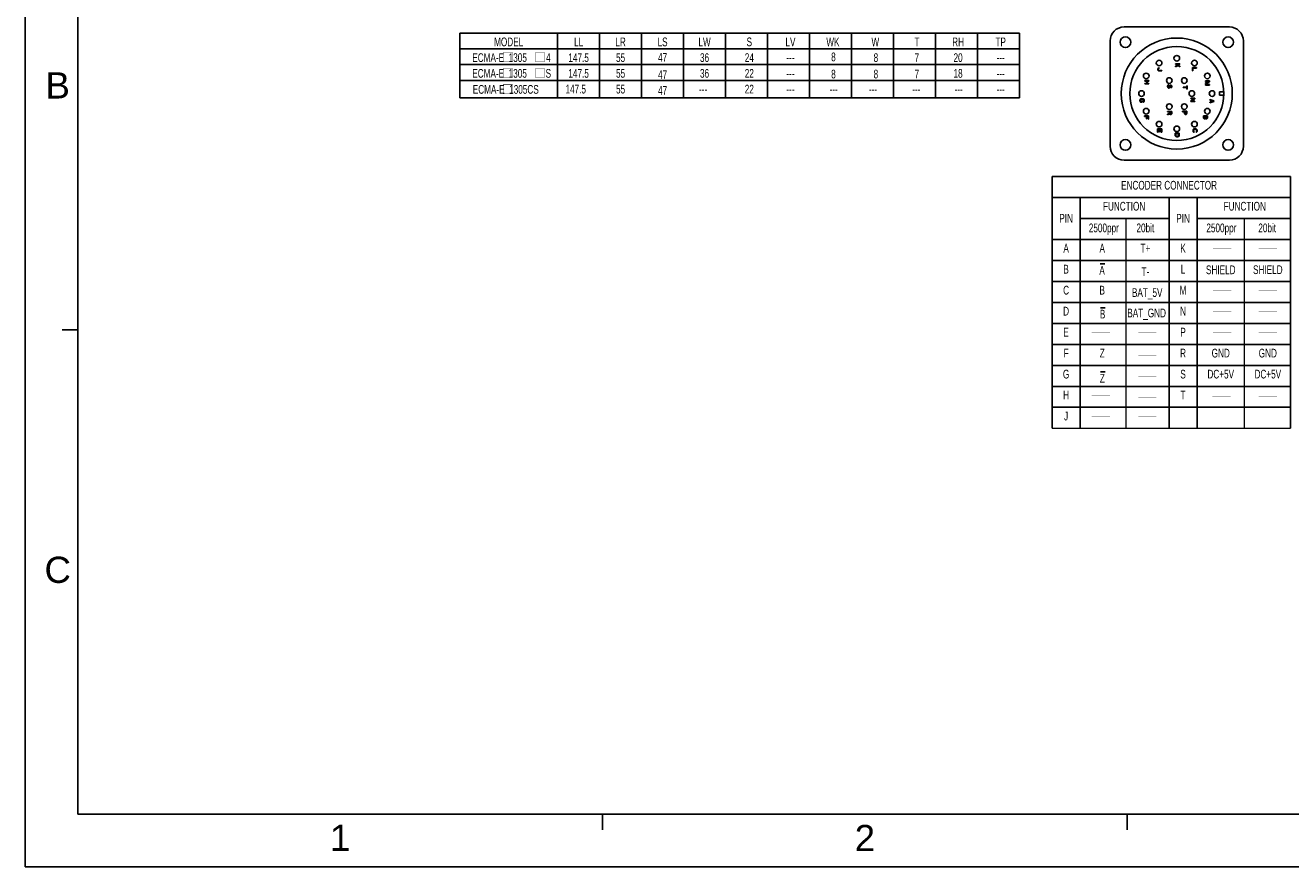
# Model space of a CAD drawing. Header units: millimetres. Extents: x -95 to 535, y -111 to 334.
# Tile 1 of 17: x -95 to 267, y -111 to 129. Entities that reach past the tile are written whole.
import ezdxf
from ezdxf.enums import TextEntityAlignment as Align

# ---------------------------------------------------------------- set-up
doc = ezdxf.new("R2010")
doc.units = ezdxf.units.MM
doc.header["$LTSCALE"] = 23.1
doc.layers.get('0').update_dxf_attribs({"linetype": 'CONTINUOUS'})
for name, color, linetype in [('3_ALL_AXES', 7, 'CONTINUOUS'), ('7_ALL_FEATURES', 7, 'CONTINUOUS'), ('DRAWING FRAME', 1, 'CONTINUOUS')]:
    doc.layers.add(name, color=color, linetype=linetype)
doc.styles.add('ARIAL', font='ARIAL.TTF')
doc.styles.get("Standard").update_dxf_attribs({"font": 'txt', "width": 0.7})

# ---------------------------------------------------------------- blocks, each defined once
blk = doc.blocks.new('OVER_BAR_BL0', base_point=(178.65, 78.19))
at = {"color": 7, "linetype": 'Continuous'}
blk.add_line((177.97, 79.72), (179.33, 79.72), dxfattribs=at)
at = {"color": 7, "linetype": 'Continuous', "width": 0.7}
blk.add_text('A', height=2.5, dxfattribs=at).set_placement((177.77, 76.66))
blk = doc.blocks.new('OVER_BAR_BL1', base_point=(178.78, 65.66))
at = {"color": 7, "linetype": 'Continuous'}
blk.add_line((178.1, 67.19), (179.47, 67.19), dxfattribs=at)
at = {"color": 7, "linetype": 'Continuous', "width": 0.7}
blk.add_text('B', height=2.5, dxfattribs=at).set_placement((177.91, 64.13))
blk = doc.blocks.new('OVER_BAR_BL2', base_point=(178.78, 47.33))
at = {"color": 7, "linetype": 'Continuous'}
blk.add_line((178.1, 48.87), (179.47, 48.87), dxfattribs=at)
at = {"color": 7, "linetype": 'Continuous', "width": 0.7}
blk.add_text('Z', height=2.5, dxfattribs=at).set_placement((177.91, 45.8))

msp = doc.modelspace()

# ---------------------------------------------------------------- linework, layer by layer
at = {"color": 7, "linetype": 'Continuous'}
for p, q in [((29.6219, 127.2342), (189.6219, 127.2342)), ((29.6219, 127.2342), (29.6219, 108.7776)), ((57.6219, 127.2342), (57.6219, 108.7776)), ((69.6219, 127.2342), (69.6219, 108.7776)), ((81.6219, 127.2342), (81.6219, 108.7776)), ((93.6219, 127.2342), (93.6219, 108.7776)), ((105.6219, 127.2342), (105.6219, 108.7776)), ((117.6219, 127.2342), (117.6219, 108.7776)), ((129.6219, 127.2342), (129.6219, 108.7776)), ((141.6219, 127.2342), (141.6219, 108.7776)), ((153.6219, 127.2342), (153.6219, 108.7776)), ((165.6219, 127.2342), (165.6219, 108.7776)), ((177.6219, 127.2342), (177.6219, 108.7776)), ((189.6219, 127.2342), (189.6219, 108.7776)), ((29.6219, 122.7342), (189.6219, 122.7342)), ((29.6219, 118.2328), (189.6219, 118.2328)), ((229.1993, 117.052), (229.1737, 116.927)), ((229.1737, 116.927), (229.1737, 116.827)), ((229.1737, 116.827), (229.1993, 116.702)), ((229.2503, 117.152), (229.1993, 117.052)), ((229.1993, 116.702), (229.2503, 116.602)), ((229.3524, 117.252), (229.2503, 117.152)), ((229.2503, 116.602), (229.3524, 116.502)), ((229.3269, 116.927), (229.3524, 117.027)), ((229.3269, 116.827), (229.3269, 116.927)), ((229.3524, 116.727), (229.3269, 116.827)), ((229.4546, 117.302), (229.3524, 117.252)), ((229.3524, 117.027), (229.4035, 117.102)), ((229.4035, 116.652), (229.3524, 116.727)), ((229.3524, 116.502), (229.4546, 116.452)), ((229.4035, 117.102), (229.4801, 117.152)), ((229.4801, 116.602), (229.4035, 116.652)), ((229.5822, 117.327), (229.4546, 117.302)), ((229.4546, 116.452), (229.5822, 116.427)), ((229.4801, 117.152), (229.5822, 117.177)), ((229.5822, 116.577), (229.4801, 116.602)), ((229.5822, 117.177), (229.5822, 117.327)), ((230.3737, 116.577), (229.5822, 116.577)), ((229.5822, 116.427), (230.3737, 116.427)), ((230.3737, 116.427), (230.3737, 116.577)), ((234.2937, 118.327), (234.2937, 118.477)), ((234.2937, 118.477), (235.4937, 118.477)), ((234.7022, 118.327), (234.2937, 118.327)), ((234.2937, 117.777), (234.881, 118.152)), ((235.0086, 118.027), (234.2937, 117.577)), ((234.2937, 117.577), (234.2937, 117.777)), ((234.881, 118.152), (234.7022, 118.327)), ((234.9065, 118.327), (235.4937, 117.777)), ((235.4937, 118.327), (234.9065, 118.327)), ((235.4937, 117.577), (235.0086, 118.027)), ((235.4937, 118.477), (235.4937, 118.327)), ((235.4937, 117.777), (235.4937, 117.577)), ((239.0737, 116.477), (239.0737, 117.377)), ((239.0737, 117.377), (240.2737, 117.377)), ((239.2269, 116.477), (239.0737, 116.477)), ((239.2269, 117.227), (239.2269, 116.477)), ((240.2737, 117.227), (239.2269, 117.227)), ((240.2737, 117.377), (240.2737, 117.227)), ((29.6219, 113.7328), (189.6219, 113.7328)), ((225.4537, 113.547), (225.4537, 113.697)), ((225.4537, 113.697), (226.6537, 113.697)), ((226.0154, 113.547), (225.4537, 113.547)), ((225.4537, 112.697), (225.4537, 112.847)), ((225.4537, 112.847), (226.0154, 112.847)), ((226.6537, 112.697), (225.4537, 112.697)), ((226.0154, 112.847), (226.0154, 113.547)), ((226.1686, 113.547), (226.1686, 112.847)), ((226.6537, 113.547), (226.1686, 113.547)), ((226.1686, 112.847), (226.6537, 112.847)), ((226.6537, 113.697), (226.6537, 113.547)), ((226.6537, 112.847), (226.6537, 112.697)), ((232.0326, 112.242), (232.0071, 112.117)), ((232.1092, 112.367), (232.0326, 112.242)), ((232.2368, 112.442), (232.1092, 112.367)), ((232.1602, 112.117), (232.1858, 112.217)), ((232.1858, 112.217), (232.2624, 112.292)), ((232.339, 112.467), (232.2368, 112.442)), ((232.2624, 112.292), (232.339, 112.317)), ((232.339, 112.317), (232.339, 112.467)), ((232.5688, 112.167), (232.5432, 112.067)), ((232.6198, 112.267), (232.5688, 112.167)), ((232.7219, 112.367), (232.6198, 112.267)), ((232.6964, 112.067), (232.7219, 112.142)), ((232.8241, 112.392), (232.7219, 112.367)), ((232.7219, 112.142), (232.773, 112.217)), ((232.773, 112.217), (232.8496, 112.242)), ((232.9262, 112.392), (232.8241, 112.392)), ((232.8496, 112.242), (232.9007, 112.242)), ((232.9007, 112.242), (232.9773, 112.217)), ((233.0283, 112.367), (232.9262, 112.392)), ((232.9773, 112.217), (233.0283, 112.142)), ((233.1305, 112.267), (233.0283, 112.367)), ((233.0283, 112.142), (233.0539, 112.067)), ((233.1815, 112.167), (233.1305, 112.267)), ((233.2071, 112.067), (233.1815, 112.167)), ((237.4961, 111.797), (237.4961, 112.197)), ((237.4961, 112.197), (237.6237, 112.197)), ((237.6237, 112.197), (237.6237, 111.247)), ((242.8071, 113.567), (244.0071, 113.567)), ((242.8071, 113.417), (242.8071, 113.567)), ((242.8071, 113.067), (243.7517, 113.417)), ((243.7517, 113.417), (242.8071, 113.417)), ((242.8071, 112.867), (242.8071, 113.067)), ((243.7517, 112.517), (242.8071, 112.867)), ((242.8071, 112.517), (243.7517, 112.517)), ((242.8071, 112.367), (242.8071, 112.517)), ((244.0071, 112.367), (242.8071, 112.367)), ((244.0071, 113.342), (242.9347, 112.967)), ((242.9347, 112.967), (244.0071, 112.592)), ((244.0071, 113.567), (244.0071, 113.342)), ((244.0071, 112.592), (244.0071, 112.367)), ((29.6219, 108.7776), (189.6219, 108.7776)), ((232.0071, 112.117), (232.0071, 111.917)), ((232.0071, 111.917), (232.0326, 111.792)), ((232.0326, 111.792), (232.0837, 111.692)), ((232.0837, 111.692), (232.1858, 111.592)), ((232.1602, 111.917), (232.1602, 112.117)), ((232.1858, 111.817), (232.1602, 111.917)), ((232.2368, 111.742), (232.1858, 111.817)), ((232.1858, 111.592), (232.2879, 111.542)), ((232.3134, 111.692), (232.2368, 111.742)), ((232.2879, 111.542), (232.4156, 111.542)), ((232.39, 111.692), (232.3134, 111.692)), ((232.4666, 111.742), (232.39, 111.692)), ((232.4156, 111.542), (232.5177, 111.592)), ((232.5177, 111.817), (232.4666, 111.742)), ((232.5432, 111.917), (232.5177, 111.817)), ((232.5177, 111.592), (232.6198, 111.692)), ((232.5432, 112.067), (232.5432, 111.917)), ((232.6198, 111.692), (232.6709, 111.792)), ((232.6709, 111.792), (232.6964, 111.917)), ((232.6964, 111.917), (232.6964, 112.067)), ((232.9773, 111.792), (232.9262, 111.767)), ((232.9262, 111.767), (232.9262, 111.617)), ((232.9262, 111.617), (233.0028, 111.642)), ((233.0283, 111.842), (232.9773, 111.792)), ((233.0028, 111.642), (233.1049, 111.717)), ((233.0539, 111.917), (233.0283, 111.842)), ((233.0539, 112.067), (233.0539, 111.917)), ((233.1049, 111.717), (233.1815, 111.817)), ((233.1815, 111.817), (233.2071, 111.942)), ((233.2071, 111.942), (233.2071, 112.067)), ((236.4237, 111.647), (236.4237, 111.797)), ((236.4237, 111.797), (237.4961, 111.797)), ((237.4961, 111.647), (236.4237, 111.647)), ((237.4961, 111.247), (237.4961, 111.647)), ((237.6237, 111.247), (237.4961, 111.247)), ((238.5971, 108.657), (239.7971, 108.657)), ((238.5971, 108.507), (238.5971, 108.657)), ((239.7971, 108.657), (239.7971, 108.432)), ((248.0501, 110.457), (246.8594, 110.457)), ((246.8594, 110.457), (246.8594, 109.457)), ((248.0501, 109.457), (246.8594, 109.457)), ((224.0837, 108.087), (224.1093, 108.212)), ((224.0837, 107.862), (224.0837, 108.087)), ((224.1093, 107.737), (224.0837, 107.862)), ((224.1093, 108.212), (224.1603, 108.312)), ((224.1603, 107.637), (224.1093, 107.737)), ((224.1603, 108.312), (224.2624, 108.412)), ((224.2624, 107.537), (224.1603, 107.637)), ((224.2624, 108.187), (224.2369, 108.087)), ((224.2369, 108.087), (224.2369, 107.862)), ((224.2369, 107.862), (224.2624, 107.762)), ((224.2624, 108.412), (224.3646, 108.462)), ((224.3135, 108.262), (224.2624, 108.187)), ((224.2624, 107.762), (224.3135, 107.687)), ((224.3646, 107.512), (224.2624, 107.537)), ((224.3901, 108.312), (224.3135, 108.262)), ((224.3135, 107.687), (224.3901, 107.662)), ((224.3646, 108.462), (224.4922, 108.487)), ((224.7476, 107.512), (224.3646, 107.512)), ((224.4922, 108.337), (224.3901, 108.312)), ((224.3901, 107.662), (224.5944, 107.662)), ((224.4922, 108.487), (224.8752, 108.487)), ((224.8752, 108.337), (224.4922, 108.337)), ((224.5944, 107.662), (224.5944, 107.887)), ((224.5944, 107.887), (224.7476, 107.887)), ((224.7476, 107.887), (224.7476, 107.512)), ((224.8752, 108.487), (225.0029, 108.462)), ((224.9773, 108.312), (224.8752, 108.337)), ((225.0539, 108.262), (224.9773, 108.312)), ((224.9773, 107.662), (225.0539, 107.687)), ((224.9773, 107.512), (224.9773, 107.662)), ((225.105, 107.537), (224.9773, 107.512)), ((225.0029, 108.462), (225.105, 108.412)), ((225.105, 108.187), (225.0539, 108.262)), ((225.0539, 107.687), (225.105, 107.762)), ((225.105, 108.412), (225.2071, 108.312)), ((225.1305, 108.087), (225.105, 108.187)), ((225.105, 107.762), (225.1305, 107.862)), ((225.2071, 107.637), (225.105, 107.537)), ((225.1305, 107.862), (225.1305, 108.087)), ((225.2071, 108.312), (225.2582, 108.212)), ((225.2582, 107.737), (225.2071, 107.637)), ((225.2582, 108.212), (225.2837, 108.087)), ((225.2837, 107.862), (225.2582, 107.737)), ((225.2837, 108.087), (225.2837, 107.862)), ((236.2571, 104.907), (237.4571, 104.907)), ((236.2571, 104.757), (236.2571, 104.907)), ((237.4571, 104.907), (237.4571, 104.307)), ((239.6439, 108.507), (238.5971, 108.507)), ((238.5971, 107.882), (239.6439, 108.507)), ((238.5971, 107.657), (238.5971, 107.882)), ((239.7971, 107.657), (238.5971, 107.657)), ((239.7971, 108.432), (238.7758, 107.807)), ((238.7758, 107.807), (239.7971, 107.807)), ((239.7971, 107.807), (239.7971, 107.657)), ((244.0437, 108.287), (245.2437, 107.887)), ((244.0437, 108.137), (244.0437, 108.287)), ((244.3501, 108.037), (244.0437, 108.137)), ((245.2437, 107.687), (244.0437, 107.287)), ((244.0437, 107.437), (244.3501, 107.537)), ((244.0437, 107.287), (244.0437, 107.437)), ((244.3501, 107.537), (244.3501, 108.037)), ((244.4522, 108.012), (245.1416, 107.787)), ((244.4522, 107.562), (244.4522, 108.012)), ((245.1416, 107.787), (244.4522, 107.562)), ((245.2437, 107.887), (245.2437, 107.687)), ((225.3637, 103.427), (225.3637, 103.577)), ((225.3637, 103.577), (226.5637, 103.577)), ((225.9254, 103.427), (225.3637, 103.427)), ((225.9254, 102.777), (225.9254, 103.427)), ((226.0786, 102.777), (225.9254, 102.777)), ((226.0786, 103.427), (226.0786, 102.777)), ((226.4105, 103.427), (226.0786, 103.427)), ((226.4105, 102.677), (226.4105, 103.427)), ((226.5637, 102.677), (226.4105, 102.677)), ((226.5637, 103.577), (226.5637, 102.677)), ((233.2071, 104.857), (232.0071, 104.857)), ((232.0071, 104.857), (232.0071, 104.707)), ((232.0071, 104.707), (232.5432, 104.707)), ((232.5432, 104.282), (232.0071, 104.082)), ((232.0071, 103.907), (232.5943, 104.132)), ((232.0071, 104.082), (232.0071, 103.907)), ((232.5432, 104.707), (232.5432, 104.282)), ((232.5943, 104.132), (232.6454, 104.032)), ((232.6454, 104.032), (232.7475, 103.957)), ((233.0794, 104.707), (232.6964, 104.707)), ((232.6964, 104.707), (232.6964, 104.232)), ((232.6964, 104.232), (232.7219, 104.157)), ((232.7219, 104.157), (232.773, 104.107)), ((232.7475, 103.957), (232.8241, 103.932)), ((232.773, 104.107), (232.8496, 104.082)), ((232.8241, 103.932), (232.9262, 103.932)), ((232.8496, 104.082), (232.9262, 104.082)), ((232.9262, 104.082), (233.0028, 104.107)), ((232.9262, 103.932), (233.0028, 103.957)), ((233.0028, 104.107), (233.0539, 104.157)), ((233.0028, 103.957), (233.1049, 104.032)), ((233.0539, 104.157), (233.0794, 104.232)), ((233.0794, 104.232), (233.0794, 104.707)), ((233.1049, 104.032), (233.1815, 104.132)), ((233.1815, 104.132), (233.2071, 104.257)), ((233.2071, 104.257), (233.2071, 104.857)), ((236.7932, 104.757), (236.2571, 104.757)), ((236.7932, 104.307), (236.7932, 104.757)), ((236.8188, 104.182), (236.7932, 104.307)), ((236.8954, 104.082), (236.8188, 104.182)), ((236.9975, 104.007), (236.8954, 104.082)), ((237.3294, 104.757), (236.9464, 104.757)), ((236.9464, 104.757), (236.9464, 104.282)), ((236.9464, 104.282), (236.9719, 104.207)), ((236.9719, 104.207), (237.023, 104.157)), ((237.0741, 103.982), (236.9975, 104.007)), ((237.023, 104.157), (237.0996, 104.132)), ((237.1762, 103.982), (237.0741, 103.982)), ((237.0996, 104.132), (237.1762, 104.132)), ((237.1762, 104.132), (237.2528, 104.157)), ((237.2528, 104.007), (237.1762, 103.982)), ((237.2528, 104.157), (237.3039, 104.207)), ((237.3549, 104.082), (237.2528, 104.007)), ((237.3039, 104.207), (237.3294, 104.282)), ((237.3294, 104.282), (237.3294, 104.757)), ((237.4315, 104.182), (237.3549, 104.082)), ((237.4571, 104.307), (237.4315, 104.182)), ((242.2337, 103.637), (243.4337, 103.637)), ((242.2337, 103.037), (242.2337, 103.637)), ((242.2593, 102.912), (242.2337, 103.037)), ((242.3358, 102.812), (242.2593, 102.912)), ((242.438, 102.737), (242.3358, 102.812)), ((242.3869, 103.487), (242.7699, 103.487)), ((242.3869, 103.012), (242.3869, 103.487)), ((242.4124, 102.937), (242.3869, 103.012)), ((242.4635, 102.887), (242.4124, 102.937)), ((242.5146, 102.712), (242.438, 102.737)), ((242.5401, 102.862), (242.4635, 102.887)), ((242.6422, 102.712), (242.5146, 102.712)), ((242.6167, 102.862), (242.5401, 102.862)), ((242.6933, 102.887), (242.6167, 102.862)), ((242.7188, 102.737), (242.6422, 102.712)), ((242.7444, 102.937), (242.6933, 102.887)), ((242.821, 102.812), (242.7188, 102.737)), ((242.7699, 103.012), (242.7444, 102.937)), ((242.7699, 103.487), (242.7699, 103.012)), ((242.8465, 102.862), (242.821, 102.812)), ((242.872, 102.812), (242.8465, 102.862)), ((242.9741, 102.737), (242.872, 102.812)), ((243.2805, 103.487), (242.9231, 103.487)), ((242.9231, 103.487), (242.9231, 103.012)), ((242.9231, 103.012), (242.9486, 102.937)), ((242.9486, 102.937), (242.9997, 102.887)), ((243.0507, 102.712), (242.9741, 102.737)), ((242.9997, 102.887), (243.0763, 102.862)), ((243.1529, 102.712), (243.0507, 102.712)), ((243.0763, 102.862), (243.1273, 102.862)), ((243.1273, 102.862), (243.2039, 102.887)), ((243.2295, 102.737), (243.1529, 102.712)), ((243.2039, 102.887), (243.255, 102.937)), ((243.3316, 102.812), (243.2295, 102.737)), ((243.255, 102.937), (243.2805, 103.012)), ((243.2805, 103.012), (243.2805, 103.487)), ((243.4082, 102.912), (243.3316, 102.812)), ((243.4337, 103.037), (243.4082, 102.912)), ((243.4337, 103.637), (243.4337, 103.037)), ((229.1237, 99.847), (230.3237, 99.847)), ((229.1237, 98.947), (229.1237, 99.847)), ((229.2769, 98.947), (229.1237, 98.947)), ((229.6854, 99.697), (229.2769, 99.697)), ((229.2769, 99.697), (229.2769, 98.947)), ((229.6854, 99.047), (229.6854, 99.697)), ((229.8386, 99.047), (229.6854, 99.047)), ((230.1705, 99.697), (229.8386, 99.697)), ((229.8386, 99.697), (229.8386, 99.047)), ((230.1705, 98.947), (230.1705, 99.697)), ((230.3237, 98.947), (230.1705, 98.947)), ((230.3237, 99.847), (230.3237, 98.947)), ((234.1337, 98.617), (235.3337, 98.617)), ((234.1337, 98.017), (234.1337, 98.617)), ((234.1593, 97.892), (234.1337, 98.017)), ((234.2103, 97.792), (234.1593, 97.892)), ((234.3124, 97.692), (234.2103, 97.792)), ((234.2869, 98.467), (235.1805, 98.467)), ((234.2869, 98.017), (234.2869, 98.467)), ((234.3124, 97.917), (234.2869, 98.017)), ((234.3635, 97.842), (234.3124, 97.917)), ((234.4146, 97.642), (234.3124, 97.692)), ((234.4401, 97.792), (234.3635, 97.842)), ((234.5422, 97.767), (234.4401, 97.792)), ((234.9252, 97.767), (234.5422, 97.767)), ((235.0273, 97.792), (234.9252, 97.767)), ((235.1039, 97.842), (235.0273, 97.792)), ((235.155, 97.692), (235.0529, 97.642)), ((235.155, 97.917), (235.1039, 97.842)), ((235.1805, 98.017), (235.155, 97.917)), ((235.2571, 97.792), (235.155, 97.692)), ((235.1805, 98.467), (235.1805, 98.017)), ((235.3082, 97.892), (235.2571, 97.792)), ((235.3337, 98.017), (235.3082, 97.892)), ((235.3337, 98.617), (235.3337, 98.017)), ((239.2637, 99.477), (239.2893, 99.602)), ((239.2637, 99.252), (239.2637, 99.477)), ((239.2893, 99.127), (239.2637, 99.252)), ((239.2893, 99.602), (239.3403, 99.702)), ((239.3403, 99.027), (239.2893, 99.127)), ((239.3403, 99.702), (239.4424, 99.802)), ((239.4424, 98.927), (239.3403, 99.027)), ((239.4424, 99.577), (239.4169, 99.477)), ((239.4169, 99.477), (239.4169, 99.252)), ((239.4169, 99.252), (239.4424, 99.152)), ((239.4424, 99.802), (239.5446, 99.852)), ((239.4935, 99.652), (239.4424, 99.577)), ((239.4424, 99.152), (239.4935, 99.077)), ((239.5701, 98.902), (239.4424, 98.927)), ((239.5701, 99.702), (239.4935, 99.652)), ((239.4935, 99.077), (239.5701, 99.052)), ((239.5446, 99.852), (239.6722, 99.877)), ((239.6722, 99.727), (239.5701, 99.702)), ((239.5701, 99.052), (239.5701, 98.902)), ((239.6722, 99.877), (240.0552, 99.877)), ((240.0552, 99.727), (239.6722, 99.727)), ((240.0552, 99.877), (240.1829, 99.852)), ((240.1573, 99.702), (240.0552, 99.727)), ((240.2339, 99.652), (240.1573, 99.702)), ((240.1573, 99.052), (240.2339, 99.077)), ((240.1573, 98.902), (240.1573, 99.052)), ((240.285, 98.927), (240.1573, 98.902)), ((240.1829, 99.852), (240.285, 99.802)), ((240.285, 99.577), (240.2339, 99.652)), ((240.2339, 99.077), (240.285, 99.152)), ((240.285, 99.802), (240.3871, 99.702)), ((240.3105, 99.477), (240.285, 99.577)), ((240.285, 99.152), (240.3105, 99.252)), ((240.3871, 99.027), (240.285, 98.927)), ((240.3105, 99.252), (240.3105, 99.477)), ((240.3871, 99.702), (240.4382, 99.602)), ((240.4382, 99.127), (240.3871, 99.027)), ((240.4382, 99.602), (240.4637, 99.477)), ((240.4637, 99.252), (240.4382, 99.127)), ((240.4637, 99.477), (240.4637, 99.252)), ((234.5422, 97.617), (234.4146, 97.642)), ((234.9252, 97.617), (234.5422, 97.617)), ((235.0529, 97.642), (234.9252, 97.617)), ((198.9814, 86.2436), (267.1643, 86.2436)), ((198.9814, 86.2436), (198.9814, 14.2436)), ((267.1643, 86.2436), (267.1643, 14.2436)), ((198.9814, 80.2436), (267.1643, 80.2436)), ((206.9814, 80.2436), (206.9814, 14.2436)), ((232.4129, 80.2436), (232.4129, 14.2436)), ((240.4129, 80.2436), (240.4129, 14.2436)), ((206.9814, 74.2436), (232.4129, 74.2436)), ((240.4129, 74.2436), (267.1643, 74.2436)), ((198.9814, 68.2436), (267.1643, 68.2436)), ((198.9814, 62.2436), (267.1643, 62.2436)), ((198.9814, 56.2436), (267.1643, 56.2436)), ((198.9814, 50.2436), (267.1643, 50.2436)), ((198.9814, 44.2436), (267.1643, 44.2436)), ((198.9814, 38.2436), (267.1643, 38.2436)), ((198.9814, 32.2436), (267.1643, 32.2436)), ((198.9814, 26.2436), (267.1643, 26.2436)), ((198.9814, 20.2436), (267.1643, 20.2436))]:
    msp.add_line(p, q, dxfattribs=at)
at = {"color": 7, "linetype": 'Continuous', "lineweight": 0}
for p, q in [((220.081, 74.2436), (220.081, 14.2436)), ((253.8752, 74.2436), (253.8752, 14.2436)), ((198.9814, 14.2436), (267.1643, 14.2436))]:
    msp.add_line(p, q, dxfattribs=at)
at = {"color": 7, "linetype": 'Continuous', "lineweight": 0, "const_width": 0.1}
for points in [[(42.0802, 119.0513), (44.6844, 119.0513), (44.6844, 121.6555), (42.0802, 121.6555), (42.0802, 119.0513)], [(51.3047, 119.0513), (53.9088, 119.0513), (53.9088, 121.6555), (51.3047, 121.6555), (51.3047, 119.0513)], [(42.0802, 114.5513), (44.6844, 114.5513), (44.6844, 117.1555), (42.0802, 117.1555), (42.0802, 114.5513)], [(51.3047, 114.5513), (53.9088, 114.5513), (53.9088, 117.1555), (51.3047, 117.1555), (51.3047, 114.5513)], [(42.0802, 109.8983), (44.6844, 109.8983), (44.6844, 112.5024), (42.0802, 112.5024), (42.0802, 109.8983)], [(258.0388, 65.7436), (263.2471, 65.7436)], [(258.0388, 53.7436), (263.2471, 53.7436)], [(258.0388, 47.7436), (263.2471, 47.7436)], [(223.6095, 41.7436), (228.8178, 41.7436)], [(258.0388, 41.7436), (263.2471, 41.7436)], [(223.6095, 35.1459), (228.8178, 35.1459)], [(223.6095, 29.1459), (228.8178, 29.1459)], [(223.6095, 23.1459), (228.8178, 23.1459)], [(244.7996, 23.3587), (250.008, 23.3587)], [(258.0388, 23.3587), (263.2471, 23.3587)], [(223.6095, 17.4937), (228.8178, 17.4937)]]:
    msp.add_lwpolyline(points, dxfattribs=at)
at = {"color": 7, "linetype": 'Continuous', "const_width": 0.1}
for points in [[(244.9605, 65.7436), (250.1689, 65.7436)], [(244.9605, 53.7436), (250.1689, 53.7436)], [(244.9605, 47.7436), (250.1689, 47.7436)], [(210.2855, 41.7436), (215.4938, 41.7436)], [(244.9605, 41.7436), (250.1689, 41.7436)], [(210.2855, 23.7436), (215.4938, 23.7436)], [(210.2855, 17.7436), (215.4938, 17.7436)]]:
    msp.add_lwpolyline(points, dxfattribs=at)
at = {"layer": '3_ALL_AXES', "color": 7, "linetype": 'Continuous'}
for centre, radius in [((219.9394, 124.637), 1.525), ((234.6194, 109.957), 15.875), ((234.6194, 109.957), 13.44), ((249.2994, 124.637), 1.525), ((229.5738, 118.6964), 0.8), ((234.6194, 120.0483), 0.8), ((239.6651, 118.6964), 0.8), ((225.8801, 115.0027), 0.8), ((243.3587, 115.0027), 0.8), ((232.4694, 113.6809), 0.8), ((236.7694, 113.6809), 0.8), ((224.5281, 109.957), 0.8), ((238.9194, 109.957), 0.8), ((244.7107, 109.957), 0.8), ((225.8801, 104.9114), 0.8), ((232.4694, 106.2331), 0.8), ((236.7694, 106.2331), 0.8), ((243.3587, 104.9114), 0.8), ((229.5738, 101.2177), 0.8), ((239.6651, 101.2177), 0.8), ((234.6194, 99.8657), 0.8), ((219.9394, 95.277), 1.525), ((249.2994, 95.277), 1.525)]:
    msp.add_circle(centre, radius, dxfattribs=at)
at = {"layer": '7_ALL_FEATURES', "color": 7, "linetype": 'Continuous'}
for p, q in [((249.6694, 129.007), (219.5694, 129.007)), ((215.5694, 125.007), (215.5694, 94.907)), ((253.6694, 94.907), (253.6694, 125.007)), ((219.5694, 90.907), (249.6694, 90.907))]:
    msp.add_line(p, q, dxfattribs=at)
for centre, start, end in [((219.5694, 125.007), 90, 180), ((249.6694, 125.007), 0, 90), ((219.5694, 94.907), 180, 270), ((249.6694, 94.907), 270, 0)]:
    msp.add_arc(centre, 4, start, end, dxfattribs=at)
at = {"layer": 'DRAWING FRAME', "color": 4}
for p, q in [((-94.5553, 334.3981), (-94.5553, -111.1019)), ((-94.5553, -111.1019), (535.4447, -111.1019))]:
    msp.add_line(p, q, dxfattribs=at)
at = {"layer": 'DRAWING FRAME', "color": 3}
for p, q in [((-79.5553, 319.3981), (-79.5553, -96.1019)), ((-79.5553, 42.3981), (-84.0553, 42.3981)), ((520.4447, -96.1019), (-79.5553, -96.1019)), ((70.4447, -96.1019), (70.4447, -100.6019)), ((220.4447, -96.1019), (220.4447, -100.6019))]:
    msp.add_line(p, q, dxfattribs=at)

# ---------------------------------------------------------------- block references
at = {"color": 7, "linetype": 'Continuous'}
for name, p in [('OVER_BAR_BL0', (213.362, 59.7072)), ('OVER_BAR_BL1', (213.4967, 47.1755)), ('OVER_BAR_BL2', (213.4967, 28.8496))]:
    msp.add_blockref(name, p, dxfattribs=at)

# ---------------------------------------------------------------- texts
at = {"color": 7, "linetype": 'Continuous', "width": 0.7}
for s, p in [('MODEL', (43.6219, 123.4842)), ('LL', (63.6219, 123.4842)), ('LR', (75.6219, 123.4842)), ('LS', (87.6219, 123.4842)), ('LW', (99.6219, 123.4842)), ('S', (112.4206, 123.4842)), ('LV', (124.1804, 123.4842)), ('WK', (136.3132, 123.4842)), ('W', (148.446, 123.4842)), ('T', (160.3659, 123.4842)), ('RH', (172.1003, 123.4842)), ('TP', (184.2858, 123.4842)), ('147.5', (63.6219, 118.9828)), ('55', (75.6219, 118.9828)), ('47', (87.6219, 119.0337)), ('36', (99.6219, 118.9828)), ('24', (112.4206, 118.9828)), ('---', (124.1804, 118.9828)), ('8', (136.4733, 119.1833)), ('8', (148.6061, 118.9706)), ('7', (160.3132, 118.9706)), ('20', (172.1003, 118.9828)), ('---', (184.2858, 118.9828)), ('147.5', (63.6219, 114.4828)), ('55', (75.6219, 114.4828)), ('47', (87.6219, 114.0931)), ('36', (99.6219, 114.4828)), ('22', (112.4206, 114.4828)), ('8', (136.4733, 114.2913)), ('8', (148.6061, 114.2913)), ('7', (160.3132, 114.2913)), ('18', (172.1003, 114.4828)), ('ECMA-E  1305CS', (42.7937, 109.9036)), ('147.5', (62.7904, 109.9824)), ('55', (75.6219, 109.9824)), ('22', (112.4206, 109.9824)), ('---', (124.1804, 114.4828)), ('---', (184.2858, 114.4828)), ('47', (87.6219, 109.5927)), ('---', (99.2151, 109.9824)), ('---', (124.1804, 109.9824)), ('---', (136.526, 109.9824)), ('---', (147.8074, 109.9824)), ('---', (160.153, 109.9824)), ('---', (172.2397, 109.9824)), ('---', (184.2858, 109.9824)), ('ENCODER CONNECTOR', (232.4129, 82.4936)), ('FUNCTION', (219.5652, 76.4936)), ('FUNCTION', (254.0526, 76.4936)), ('PIN', (202.9814, 73.065)), ('PIN', (236.4129, 73.065)), ('A', (202.9814, 64.4936)), ('A', (213.3063, 64.4936)), ('K', (236.4129, 64.4936)), ('B', (202.9814, 58.4936)), ('L', (236.4129, 58.4936)), ('SHIELD', (247.1895, 58.3163)), ('C', (202.9814, 52.4936)), ('B', (213.3063, 52.4936)), ('BAT_5V', (226.1683, 51.8082)), ('M', (236.4129, 52.4936)), ('D', (202.9814, 46.4936)), ('BAT_GND', (226.0013, 45.9663)), ('N', (236.4129, 46.4936)), ('E', (202.9814, 40.4936)), ('P', (236.4129, 40.4936)), ('F', (202.9814, 34.4936)), ('Z', (213.3063, 34.4936)), ('R', (236.4129, 34.4936)), ('GND', (247.1895, 34.4936)), ('G', (202.9814, 28.4936)), ('S', (236.4129, 28.4936)), ('DC+5V', (247.1895, 28.4936)), ('H', (202.9814, 22.4936)), ('T', (236.4129, 22.4936)), ('J', (202.9814, 16.4936))]:
    msp.add_text(s, height=2.5, dxfattribs=at).set_placement(p, align=Align.CENTER)
at = {"color": 7, "linetype": 'Continuous', "lineweight": 0, "width": 0.7}
for s, p in [('2500ppr', (213.7625, 70.2958)), ('20bit', (225.6383, 70.2958)), ('2500ppr', (247.3706, 70.2958)), ('20bit', (260.4629, 70.2958)), ('T+', (225.6383, 64.4936)), ('T-', (225.6383, 57.8082)), ('SHIELD', (260.6517, 58.3518)), ('GND', (260.6517, 34.4936)), ('DC+5V', (260.6517, 28.4936))]:
    msp.add_text(s, height=2.5, dxfattribs=at).set_placement(p, align=Align.CENTER)
at = {"color": 7, "linetype": 'Continuous', "lineweight": 0, "char_height": 2.5, "attachment_point": 2}
for s, insert, width in [('ECMA-E  1305', (41.0281, 121.4828), 19.851866), ('4', (54.9656, 121.4828), 19.25), ('ECMA-E  1305', (41.0281, 116.9828), 19.851866), ('S', (54.9656, 116.9828), 19.25)]:
    msp.add_mtext(s, dxfattribs=dict(at, insert=insert, width=width))
at = {"layer": 'DRAWING FRAME', "color": 1, "style": 'ARIAL'}
for s, p in [('B', (-85.2928, 112.2911)), ('C', (-85.2928, -26.2089)), ('1', (-4.5464, -102.845)), ('2', (145.4536, -102.845))]:
    msp.add_text(s, height=7.5, dxfattribs=at).set_placement(p, align=Align.MIDDLE)

doc.saveas('drawing.dxf')
